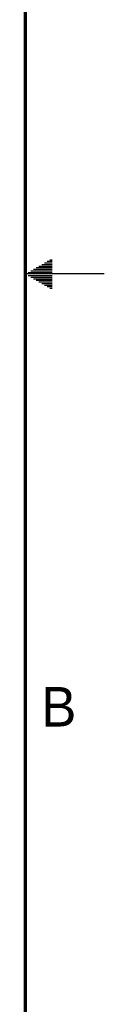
# Model space of a CAD drawing. Header units: inches. Extents: x 0 to 34, y 0 to 22.
# Tile 58 of 88: x 33.5 to 34, y 6.4 to 12.6. Entities that reach past the tile are written whole.
import ezdxf

# ---------------------------------------------------------------- set-up
doc = ezdxf.new("R2010")
doc.units = ezdxf.units.IN
doc.header["$LTSCALE"] = 1.87
doc.header["$MEASUREMENT"] = 0
doc.layers.get('0').update_dxf_attribs({"linetype": 'CONTINUOUS'})
doc.styles.add('TEXTSTYLE_2', font='txt')

msp = doc.modelspace()

# ---------------------------------------------------------------- linework, layer by layer
at = {"color": 2, "linetype": 'CONTINUOUS'}
for p, q in [((33.5693, 11.04), (33.6697, 11.04)), ((33.5866, 11.05), (33.6697, 11.05)), ((33.6039, 11.06), (33.6697, 11.06)), ((33.6213, 11.07), (33.6697, 11.07)), ((33.6386, 11.08), (33.6697, 11.08)), ((33.6559, 11.09), (33.6697, 11.09)), ((34, 11), (33.5, 11)), ((33.5173, 11.01), (33.6697, 11.01)), ((33.5173, 10.99), (33.6697, 10.99)), ((33.5347, 11.02), (33.6697, 11.02)), ((33.5347, 10.98), (33.6697, 10.98)), ((33.552, 11.03), (33.6697, 11.03)), ((33.552, 10.97), (33.6697, 10.97)), ((33.5693, 10.96), (33.6697, 10.96)), ((33.5866, 10.95), (33.6697, 10.95)), ((33.6039, 10.94), (33.6697, 10.94)), ((33.6213, 10.93), (33.6697, 10.93)), ((33.6386, 10.92), (33.6697, 10.92)), ((33.6559, 10.91), (33.6697, 10.91))]:
    msp.add_line(p, q, dxfattribs=at)
at = {"color": 7, "linetype": 'CONTINUOUS', "const_width": 0.02}
msp.add_lwpolyline([(33.5, 0.5), (33.5, 21.5)], dxfattribs=at)

# ---------------------------------------------------------------- texts
at = {"color": 2, "linetype": 'CONTINUOUS', "insert": (33.6006, 8.3845), "char_height": 0.25, "width": 0.25, "attachment_point": 1, "line_spacing_factor": 0.9, "style": 'TEXTSTYLE_2'}
msp.add_mtext('B', dxfattribs=at)

doc.saveas('drawing.dxf')
